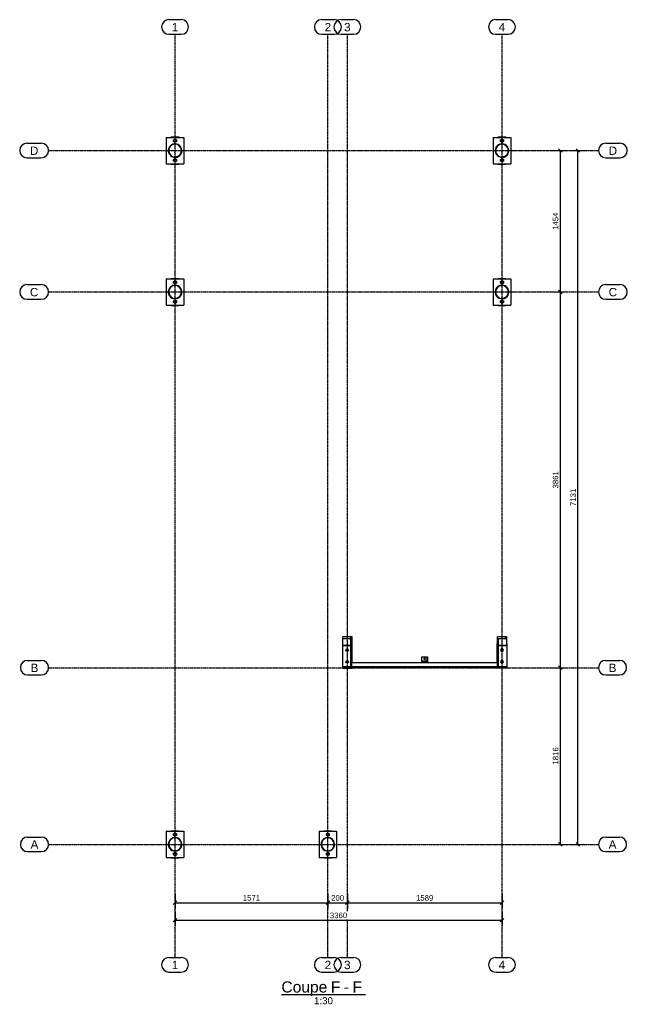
# Model space of a CAD drawing. Header units: millimetres. Extents: x 25 to 224619, y 20 to 11454.
# Tile 42 of 105: x 86158 to 92403, y 119 to 10240. Entities that reach past the tile are written whole.
import ezdxf

# ---------------------------------------------------------------- set-up
doc = ezdxf.new("R2010")
doc.units = ezdxf.units.MM
doc.linetypes.add('DXK_LINE_DOT3', pattern=[5.9187, 2.979, -0.9799, 0.9799, -0.9799])
for name, color, linetype in [('ACIER_COUPE', 7, 'Continuous'), ('ACIER_HACHURES', 7, 'Continuous'), ('ACIER_VISIBLE', 7, 'Continuous'), ('BOULONS', 7, 'Continuous'), ('COTATIONS', 7, 'Continuous'), ('MAILLAGE', 7, 'Continuous')]:
    doc.layers.add(name, color=color, linetype=linetype)
doc.styles.add('Arial', font='arial.ttf', dxfattribs={"height": 0.2})

# ---------------------------------------------------------------- blocks, each defined once
blk = doc.blocks.new('Unknown-1649644-18 - 26851')
at = {"color": 6, "linetype": 'Continuous'}
blk.add_line((88848, 218), (89713, 218), dxfattribs=at)
at = {"color": 0, "linetype": 'Continuous'}
blk.add_wipeout([(89320, 240), (89320, 360), (88848, 360), (88848, 240)], dxfattribs=at)
blk.add_wipeout([(89453, 240), (89453, 360), (89356, 360), (89356, 240)], dxfattribs=at)
for points in [[(89543, 240), (89543, 360), (89489, 360), (89489, 240)], [(89378, 120), (89378, 195), (89183, 195), (89183, 120)]]:
    blk.add_wipeout(points, dxfattribs=at)
at = {"color": 6, "linetype": 'Continuous', "style": 'Arial'}
for s, height, p in [('Coupe', 114.6, (88848, 240)), ('F', 115, (89356, 240)), ('1:30', 71.6, (89183, 120))]:
    blk.add_text(s, height=height, dxfattribs=at).set_placement(p)
at = {"color": 0, "linetype": 'Continuous'}
blk.add_wipeout([(89677, 240), (89677, 360), (89579, 360), (89579, 240)], dxfattribs=at)
at = {"color": 6, "linetype": 'Continuous', "style": 'Arial'}
for s, p in [('F', (89579, 240)), ('-', (89489, 240))]:
    blk.add_text(s, height=115, dxfattribs=at).set_placement(p)
blk = doc.blocks.new('GridLine-1649644-26956 - 26851')
at = {"layer": 'MAILLAGE', "color": 7, "linetype": 'Continuous'}
for p, q in [((87691, 10240), (87818, 10240)), ((87691, 10090), (87818, 10090)), ((87691, 600), (87818, 600)), ((87691, 450), (87818, 450))]:
    blk.add_line(p, q, dxfattribs=at)
at = {"layer": 'MAILLAGE', "color": 7, "linetype": 'DXK_LINE_DOT3'}
blk.add_line((87755, 600), (87755, 10090), dxfattribs=at)
at = {"layer": 'MAILLAGE', "color": 7, "linetype": 'Continuous'}
for centre, start, end in [((87691, 10165), 90, 270), ((87818, 10165), 270, 90), ((87691, 525), 90, 270), ((87818, 525), 270, 90)]:
    blk.add_arc(centre, 75, start, end, dxfattribs=at)
at = {"layer": 'MAILLAGE', "color": 7, "linetype": 'Continuous', "style": 'Arial'}
for p in [(87721, 10120), (87721, 480)]:
    blk.add_text('1', height=86, dxfattribs=at).set_placement(p)
blk = doc.blocks.new('GridLine-1649644-26957 - 26851')
at = {"layer": 'MAILLAGE', "color": 7, "linetype": 'Continuous'}
for p, q in [((89262, 10240), (89389, 10240)), ((89262, 10090), (89389, 10090)), ((89262, 600), (89389, 600)), ((89262, 450), (89389, 450))]:
    blk.add_line(p, q, dxfattribs=at)
at = {"layer": 'MAILLAGE', "color": 7, "linetype": 'DXK_LINE_DOT3'}
blk.add_line((89326, 600), (89326, 10090), dxfattribs=at)
at = {"layer": 'MAILLAGE', "color": 7, "linetype": 'Continuous'}
for centre, start, end in [((89262, 10165), 90, 270), ((89389, 10165), 270, 90), ((89262, 525), 90, 270), ((89389, 525), 270, 90)]:
    blk.add_arc(centre, 75, start, end, dxfattribs=at)
at = {"layer": 'MAILLAGE', "color": 7, "linetype": 'Continuous', "style": 'Arial'}
for p in [(89292, 10120), (89292, 480)]:
    blk.add_text('2', height=86, dxfattribs=at).set_placement(p)
blk = doc.blocks.new('GridLine-1649644-26958 - 26851')
at = {"layer": 'MAILLAGE', "color": 7, "linetype": 'Continuous'}
for p, q in [((89462, 10240), (89589, 10240)), ((89462, 10090), (89589, 10090)), ((89462, 600), (89589, 600)), ((89462, 450), (89589, 450))]:
    blk.add_line(p, q, dxfattribs=at)
at = {"layer": 'MAILLAGE', "color": 7, "linetype": 'DXK_LINE_DOT3'}
blk.add_line((89526, 600), (89526, 10090), dxfattribs=at)
at = {"layer": 'MAILLAGE', "color": 7, "linetype": 'Continuous'}
for centre, start, end in [((89462, 10165), 90, 270), ((89589, 10165), 270, 90), ((89462, 525), 90, 270), ((89589, 525), 270, 90)]:
    blk.add_arc(centre, 75, start, end, dxfattribs=at)
at = {"layer": 'MAILLAGE', "color": 7, "linetype": 'Continuous', "style": 'Arial'}
for p in [(89492, 10120), (89492, 480)]:
    blk.add_text('3', height=86, dxfattribs=at).set_placement(p)
blk = doc.blocks.new('GridLine-1649644-26959 - 26851')
at = {"layer": 'MAILLAGE', "color": 7, "linetype": 'Continuous'}
for p, q in [((86240, 1838), (86380, 1838)), ((92181, 1838), (92321, 1838)), ((86240, 1688), (86380, 1688)), ((92181, 1688), (92321, 1688))]:
    blk.add_line(p, q, dxfattribs=at)
at = {"layer": 'MAILLAGE', "color": 7, "linetype": 'DXK_LINE_DOT3'}
blk.add_line((86455, 1763), (92106, 1763), dxfattribs=at)
at = {"layer": 'MAILLAGE', "color": 7, "linetype": 'Continuous'}
for centre, start, end in [((86240, 1763), 90, 270), ((86380, 1763), 270, 90), ((92181, 1763), 90, 270), ((92321, 1763), 270, 90)]:
    blk.add_arc(centre, 75, start, end, dxfattribs=at)
at = {"layer": 'MAILLAGE', "color": 7, "linetype": 'Continuous', "style": 'Arial'}
for p in [(86270, 1718), (92211, 1718)]:
    blk.add_text('A', height=86, dxfattribs=at).set_placement(p)
blk = doc.blocks.new('GridLine-1649644-26960 - 26851')
at = {"layer": 'MAILLAGE', "color": 7, "linetype": 'Continuous'}
for p, q in [((86240, 3654), (86380, 3654)), ((92181, 3654), (92321, 3654)), ((86240, 3504), (86380, 3504)), ((92181, 3504), (92321, 3504))]:
    blk.add_line(p, q, dxfattribs=at)
at = {"layer": 'MAILLAGE', "color": 7, "linetype": 'DXK_LINE_DOT3'}
blk.add_line((86455, 3579), (92106, 3579), dxfattribs=at)
at = {"layer": 'MAILLAGE', "color": 7, "linetype": 'Continuous'}
for centre, start, end in [((86240, 3579), 90, 270), ((86380, 3579), 270, 90), ((92181, 3579), 90, 270), ((92321, 3579), 270, 90)]:
    blk.add_arc(centre, 75, start, end, dxfattribs=at)
at = {"layer": 'MAILLAGE', "color": 7, "linetype": 'Continuous', "style": 'Arial'}
for p in [(86270, 3534), (92211, 3534)]:
    blk.add_text('B', height=86, dxfattribs=at).set_placement(p)
blk = doc.blocks.new('GridLine-1649644-27032 - 26851')
at = {"layer": 'MAILLAGE', "color": 7, "linetype": 'Continuous'}
for p, q in [((91051, 10240), (91178, 10240)), ((91051, 10090), (91178, 10090)), ((91051, 600), (91178, 600)), ((91051, 450), (91178, 450))]:
    blk.add_line(p, q, dxfattribs=at)
at = {"layer": 'MAILLAGE', "color": 7, "linetype": 'DXK_LINE_DOT3'}
blk.add_line((91115, 600), (91115, 10090), dxfattribs=at)
at = {"layer": 'MAILLAGE', "color": 7, "linetype": 'Continuous'}
for centre, start, end in [((91051, 10165), 90, 270), ((91178, 10165), 270, 90), ((91051, 525), 90, 270), ((91178, 525), 270, 90)]:
    blk.add_arc(centre, 75, start, end, dxfattribs=at)
at = {"layer": 'MAILLAGE', "color": 7, "linetype": 'Continuous', "style": 'Arial'}
for p in [(91081, 10120), (91081, 480)]:
    blk.add_text('4', height=86, dxfattribs=at).set_placement(p)
blk = doc.blocks.new('GridLine-1649644-35268 - 26851')
at = {"layer": 'MAILLAGE', "color": 7, "linetype": 'Continuous'}
for p, q in [((86233, 7516), (86380, 7516)), ((92181, 7516), (92328, 7516)), ((86233, 7366), (86380, 7366)), ((92181, 7366), (92328, 7366))]:
    blk.add_line(p, q, dxfattribs=at)
at = {"layer": 'MAILLAGE', "color": 7, "linetype": 'DXK_LINE_DOT3'}
blk.add_line((86455, 7441), (92106, 7441), dxfattribs=at)
at = {"layer": 'MAILLAGE', "color": 7, "linetype": 'Continuous'}
for centre, start, end in [((86233, 7441), 90, 270), ((86380, 7441), 270, 90), ((92181, 7441), 90, 270), ((92328, 7441), 270, 90)]:
    blk.add_arc(centre, 75, start, end, dxfattribs=at)
at = {"layer": 'MAILLAGE', "color": 7, "linetype": 'Continuous', "style": 'Arial'}
for p in [(86263, 7396), (92211, 7396)]:
    blk.add_text('C', height=86, dxfattribs=at).set_placement(p)
blk = doc.blocks.new('GridLine-1649644-35269 - 26851')
at = {"layer": 'MAILLAGE', "color": 7, "linetype": 'Continuous'}
for p, q in [((86233, 8970), (86380, 8970)), ((92181, 8970), (92328, 8970)), ((86233, 8820), (86380, 8820)), ((92181, 8820), (92328, 8820))]:
    blk.add_line(p, q, dxfattribs=at)
at = {"layer": 'MAILLAGE', "color": 7, "linetype": 'DXK_LINE_DOT3'}
blk.add_line((86455, 8895), (92106, 8895), dxfattribs=at)
at = {"layer": 'MAILLAGE', "color": 7, "linetype": 'Continuous'}
for centre, start, end in [((86233, 8895), 90, 270), ((86380, 8895), 270, 90), ((92181, 8895), 90, 270), ((92328, 8895), 270, 90)]:
    blk.add_arc(centre, 75, start, end, dxfattribs=at)
at = {"layer": 'MAILLAGE', "color": 7, "linetype": 'Continuous', "style": 'Arial'}
for p in [(86263, 8850), (92211, 8850)]:
    blk.add_text('D', height=86, dxfattribs=at).set_placement(p)
blk = doc.blocks.new('Part-1649644-26866 - 26851')
at = {"layer": 'ACIER_HACHURES', "linetype": 'Continuous'}
h = blk.add_hatch(dxfattribs=at)
h.set_pattern_fill('', scale=21, style=0, pattern_type=0)
h.set_pattern_definition([(45, (90294.83, 3648.2), (-47.146, 47.146), [])])
h.paths.add_polyline_path([(90345, 3648), (90295, 3648), (90295, 3643), (90345, 3643)])
at = {"layer": 'ACIER_COUPE', "color": 136, "linetype": 'Continuous'}
for p, q in [((90295, 3643), (90295, 3648)), ((90295, 3648), (90345, 3648)), ((90345, 3643), (90345, 3648)), ((90295, 3643), (90345, 3643))]:
    blk.add_line(p, q, dxfattribs=at)
blk = doc.blocks.new('Part-1649644-26931 - 26851')
at = {"color": 136, "linetype": 'Continuous'}
for start, end in [(90, 270), (270, 90)]:
    blk.add_arc((87755, 7341), 10, start, end, dxfattribs=at)
blk = doc.blocks.new('Part-1649644-26868 - 26851')
at = {"layer": 'ACIER_HACHURES', "linetype": 'Continuous'}
h = blk.add_hatch(dxfattribs=at)
h.set_pattern_fill('', scale=21, style=0, pattern_type=0)
h.set_pattern_definition([(45, (90340.83, 3655.54), (-47.146, 47.146), [])])
h.paths.add_polyline_path([(90345, 3656), (90341, 3656), (90341, 3648), (90345, 3648)])
at = {"layer": 'ACIER_COUPE', "color": 136, "linetype": 'Continuous'}
for p, q in [((90341, 3648), (90341, 3656)), ((90341, 3656), (90345, 3656)), ((90341, 3648), (90345, 3648)), ((90345, 3648), (90345, 3656))]:
    blk.add_line(p, q, dxfattribs=at)
at = {"layer": 'ACIER_VISIBLE', "color": 136, "linetype": 'Continuous'}
for p, q in [((90345, 3686), (90341, 3686)), ((90341, 3686), (90341, 3656)), ((90345, 3656), (90345, 3686))]:
    blk.add_line(p, q, dxfattribs=at)
blk = doc.blocks.new('Part-1649644-26915 - 26851')
at = {"color": 136, "linetype": 'Continuous'}
for start, end in [(90, 270), (270, 90)]:
    blk.add_arc((89325, 1663), 10, start, end, dxfattribs=at)
blk = doc.blocks.new('Part-1649644-26865 - 26851')
at = {"layer": 'ACIER_HACHURES', "linetype": 'Continuous'}
h = blk.add_hatch(dxfattribs=at)
h.set_pattern_fill('', scale=21, style=0, pattern_type=0)
h.set_pattern_definition([(45, (89569.83, 3591.4), (-47.1463, 47.1463), [])])
h.paths.add_polyline_path([(91070, 3591), (89570, 3591), (89570, 3587), (91070, 3587)])
at = {"layer": 'ACIER_COUPE', "color": 136, "linetype": 'Continuous'}
for p, q in [((89570, 3587), (89570, 3591)), ((89570, 3591), (91070, 3591)), ((89570, 3587), (91070, 3587)), ((91070, 3587), (91070, 3591))]:
    blk.add_line(p, q, dxfattribs=at)
at = {"layer": 'ACIER_VISIBLE', "color": 136, "linetype": 'Continuous'}
blk.add_line((89570, 3633), (91070, 3633), dxfattribs=at)
blk = doc.blocks.new('Part-1649644-26932 - 26851')
at = {"layer": 'ACIER_VISIBLE', "color": 136, "linetype": 'Continuous'}
for p, q in [((87715, 7306), (87715, 7301)), ((87715, 7301), (87795, 7301)), ((87795, 7301), (87795, 7306))]:
    blk.add_line(p, q, dxfattribs=at)
blk = doc.blocks.new('Part-1649644-26867 - 26851')
at = {"layer": 'ACIER_VISIBLE', "color": 136, "linetype": 'Continuous'}
for p, q in [((90290, 3636), (90290, 3691)), ((90290, 3691), (90350, 3691)), ((90350, 3691), (90350, 3636)), ((90350, 3636), (90290, 3636))]:
    blk.add_line(p, q, dxfattribs=at)
blk = doc.blocks.new('Part-1649644-26926 - 26851')
at = {"layer": 'ACIER_VISIBLE', "color": 136, "linetype": 'Continuous'}
for p, q in [((87715, 7576), (87715, 7581)), ((87715, 7581), (87795, 7581)), ((87795, 7581), (87795, 7576))]:
    blk.add_line(p, q, dxfattribs=at)
blk = doc.blocks.new('Bolt-1649644-26869 - 26851')
at = {"layer": 'BOULONS', "color": 7, "linetype": 'Continuous'}
for p, q in [((90311, 3670), (90315, 3678)), ((90315, 3662), (90311, 3670)), ((90315, 3678), (90324, 3678)), ((90324, 3662), (90315, 3662)), ((90324, 3678), (90329, 3670)), ((90329, 3670), (90324, 3662))]:
    blk.add_line(p, q, dxfattribs=at)
blk = doc.blocks.new('Part-1649644-26920 - 26851')
at = {"layer": 'ACIER_VISIBLE', "color": 136, "linetype": 'Continuous'}
for p, q in [((89310, 1672), (89325, 1681)), ((89310, 1655), (89310, 1672)), ((89325, 1646), (89310, 1655)), ((89325, 1681), (89340, 1672)), ((89340, 1655), (89325, 1646)), ((89340, 1672), (89340, 1655))]:
    blk.add_line(p, q, dxfattribs=at)
blk = doc.blocks.new('Part-1649644-26871 - 26851')
at = {"layer": 'ACIER_HACHURES', "linetype": 'Continuous'}
h = blk.add_hatch(dxfattribs=at)
h.set_pattern_fill('', scale=21, style=0, pattern_type=0)
h.set_pattern_definition([(45, (89479.83, 3900.48), (-47.146, 47.146), [])])
h.paths.add_polyline_path([(89570, 3900), (89480, 3900), (89480, 3874), (89563, 3874), (89563, 3746), (89570, 3746)])
at = {"layer": 'ACIER_COUPE', "color": 136, "linetype": 'Continuous'}
for p, q in [((89480, 3874), (89480, 3900)), ((89480, 3900), (89570, 3900)), ((89563, 3874), (89480, 3874)), ((89563, 3746), (89563, 3874)), ((89570, 3900), (89570, 3746)), ((89570, 3746), (89563, 3746))]:
    blk.add_line(p, q, dxfattribs=at)
at = {"layer": 'ACIER_VISIBLE', "color": 136, "linetype": 'Continuous'}
for p, q in [((89480, 3807), (89480, 3874)), ((89563, 3807), (89480, 3807))]:
    blk.add_line(p, q, dxfattribs=at)
blk = doc.blocks.new('Part-1649644-26872 - 26851')
at = {"layer": 'ACIER_HACHURES', "linetype": 'Continuous'}
h = blk.add_hatch(dxfattribs=at)
h.set_pattern_fill('', scale=21, style=0, pattern_type=0)
h.set_pattern_definition([(45, (87821.24, 7462.205), (-47.146, 47.146), [])])
h.paths.add_polyline_path([(87825, 7441), (87821, 7462), (87811, 7482), (87796, 7497), (87776, 7507), (87755, 7510), (87733, 7507), (87714, 7497), (87698, 7482), (87688, 7462), (87685, 7441), (87688, 7419), (87698, 7400), (87714, 7384), (87733, 7374), (87755, 7371), (87776, 7374), (87796, 7384), (87811, 7400), (87821, 7419)])
h.paths.add_polyline_path([(87808, 7402), (87794, 7387), (87775, 7378), (87755, 7375), (87734, 7378), (87716, 7387), (87702, 7402), (87692, 7420), (87689, 7441), (87692, 7461), (87702, 7479), (87716, 7494), (87734, 7503), (87755, 7506), (87775, 7503), (87794, 7494), (87808, 7479), (87817, 7461), (87821, 7441), (87817, 7420)])
at = {"layer": 'ACIER_COUPE', "color": 136, "linetype": 'Continuous'}
for radius, start, end in [(69.8, 18, 198), (65.8, 342, 162), (69.8, 198, 18), (65.8, 162, 342)]:
    blk.add_arc((87755, 7441), radius, start, end, dxfattribs=at)
blk = doc.blocks.new('Part-1649644-26930 - 26851')
at = {"layer": 'ACIER_VISIBLE', "color": 136, "linetype": 'Continuous'}
for p, q in [((87740, 7549), (87755, 7558)), ((87740, 7532), (87740, 7549)), ((87755, 7523), (87740, 7532)), ((87755, 7558), (87770, 7549)), ((87770, 7532), (87755, 7523)), ((87770, 7549), (87770, 7532))]:
    blk.add_line(p, q, dxfattribs=at)
blk = doc.blocks.new('Part-1649644-26873 - 26851')
at = {"layer": 'ACIER_HACHURES', "linetype": 'Continuous'}
h = blk.add_hatch(dxfattribs=at)
h.set_pattern_fill('', scale=21, style=0, pattern_type=0)
h.set_pattern_definition([(45, (87821.24, 8915.974), (-47.146, 47.146), [])])
h.paths.add_polyline_path([(87825, 8894), (87821, 8916), (87811, 8935), (87796, 8951), (87776, 8961), (87755, 8964), (87733, 8961), (87714, 8951), (87698, 8935), (87688, 8916), (87685, 8894), (87688, 8873), (87698, 8853), (87714, 8838), (87733, 8828), (87755, 8825), (87776, 8828), (87796, 8838), (87811, 8853), (87821, 8873)])
h.paths.add_polyline_path([(87808, 8856), (87794, 8841), (87775, 8832), (87755, 8829), (87734, 8832), (87716, 8841), (87702, 8856), (87692, 8874), (87689, 8894), (87692, 8915), (87702, 8933), (87716, 8948), (87734, 8957), (87755, 8960), (87775, 8957), (87794, 8948), (87808, 8933), (87817, 8915), (87821, 8894), (87817, 8874)])
at = {"layer": 'ACIER_COUPE', "color": 136, "linetype": 'Continuous'}
for radius, start, end in [(69.8, 18, 198), (69.8, 198, 18), (65.8, 162, 342), (65.8, 342, 162)]:
    blk.add_arc((87755, 8894), radius, start, end, dxfattribs=at)
blk = doc.blocks.new('Part-1649644-26877 - 26851')
at = {"layer": 'ACIER_HACHURES', "linetype": 'Continuous'}
h = blk.add_hatch(dxfattribs=at)
h.set_pattern_fill('', scale=21, style=0, pattern_type=0)
h.set_pattern_definition([(45, (89391.26, 1785.065), (-47.146, 47.146), [])])
h.paths.add_polyline_path([(89395, 1763), (89391, 1785), (89381, 1805), (89366, 1820), (89346, 1830), (89325, 1833), (89303, 1830), (89284, 1820), (89268, 1805), (89258, 1785), (89255, 1763), (89258, 1742), (89268, 1722), (89284, 1707), (89303, 1697), (89325, 1694), (89346, 1697), (89366, 1707), (89381, 1722), (89391, 1742)])
h.paths.add_polyline_path([(89378, 1725), (89364, 1710), (89345, 1701), (89325, 1698), (89304, 1701), (89286, 1710), (89272, 1725), (89262, 1743), (89259, 1763), (89262, 1784), (89272, 1802), (89286, 1817), (89304, 1826), (89325, 1829), (89345, 1826), (89364, 1817), (89378, 1802), (89387, 1784), (89391, 1763), (89387, 1743)])
at = {"layer": 'ACIER_COUPE', "color": 136, "linetype": 'Continuous'}
for radius, start, end in [(69.8, 18, 198), (65.8, 342, 162), (69.8, 198, 18), (65.8, 162, 342)]:
    blk.add_arc((89325, 1763), radius, start, end, dxfattribs=at)
blk = doc.blocks.new('Part-1649644-26878 - 26851')
at = {"layer": 'ACIER_HACHURES', "linetype": 'Continuous'}
h = blk.add_hatch(dxfattribs=at)
h.set_pattern_fill('', scale=21, style=0, pattern_type=0)
h.set_pattern_definition([(45, (87821.24, 1785.065), (-47.146, 47.146), [])])
h.paths.add_polyline_path([(87825, 1763), (87821, 1785), (87811, 1805), (87796, 1820), (87776, 1830), (87755, 1833), (87733, 1830), (87714, 1820), (87698, 1805), (87688, 1785), (87685, 1763), (87688, 1742), (87698, 1722), (87714, 1707), (87733, 1697), (87755, 1694), (87776, 1697), (87796, 1707), (87811, 1722), (87821, 1742)])
h.paths.add_polyline_path([(87808, 1725), (87794, 1710), (87775, 1701), (87755, 1698), (87734, 1701), (87716, 1710), (87702, 1725), (87692, 1743), (87689, 1763), (87692, 1784), (87702, 1802), (87716, 1817), (87734, 1826), (87755, 1829), (87775, 1826), (87794, 1817), (87808, 1802), (87817, 1784), (87821, 1763), (87817, 1743)])
at = {"layer": 'ACIER_COUPE', "color": 136, "linetype": 'Continuous'}
for radius, start, end in [(69.8, 18, 198), (65.8, 342, 162), (69.8, 198, 18), (65.8, 162, 342)]:
    blk.add_arc((87755, 1763), radius, start, end, dxfattribs=at)
blk = doc.blocks.new('Part-1649644-26879 - 26851')
at = {"layer": 'ACIER_HACHURES', "linetype": 'Continuous'}
h = blk.add_hatch(dxfattribs=at)
h.set_pattern_fill('', scale=21, style=0, pattern_type=0)
h.set_pattern_definition([(45, (89562.83, 3746.04), (-47.146, 47.146), [])])
h.paths.add_polyline_path([(89570, 3746), (89563, 3746), (89563, 3592), (89480, 3592), (89480, 3580), (89570, 3580)])
at = {"layer": 'ACIER_COUPE', "color": 136, "linetype": 'Continuous'}
for p, q in [((89563, 3592), (89563, 3746)), ((89563, 3746), (89570, 3746)), ((89570, 3580), (89570, 3746)), ((89480, 3580), (89480, 3592)), ((89480, 3592), (89563, 3592)), ((89480, 3580), (89570, 3580))]:
    blk.add_line(p, q, dxfattribs=at)
at = {"layer": 'ACIER_VISIBLE', "color": 136, "linetype": 'Continuous'}
blk.add_line((89480, 3807), (89563, 3807), dxfattribs=at)
blk = doc.blocks.new('Part-1649644-26880 - 26851')
at = {"layer": 'ACIER_VISIBLE', "color": 136, "linetype": 'Continuous'}
for p, q in [((89475, 3825), (89480, 3825)), ((89475, 3825), (89475, 3575)), ((89570, 3825), (89575, 3825)), ((89575, 3633), (89575, 3825)), ((89475, 3575), (89575, 3575)), ((89575, 3575), (89575, 3587))]:
    blk.add_line(p, q, dxfattribs=at)
blk = doc.blocks.new('Bolt-1649644-26881 - 26851')
at = {"layer": 'BOULONS', "color": 7, "linetype": 'Continuous'}
for p, q in [((89511, 3760), (89518, 3772)), ((89518, 3748), (89511, 3760)), ((89518, 3772), (89532, 3772)), ((89532, 3748), (89518, 3748)), ((89532, 3772), (89539, 3760)), ((89539, 3760), (89532, 3748)), ((89511, 3640), (89518, 3652)), ((89518, 3652), (89532, 3652)), ((89532, 3652), (89539, 3640)), ((89518, 3628), (89511, 3640)), ((89532, 3628), (89518, 3628)), ((89539, 3640), (89532, 3628))]:
    blk.add_line(p, q, dxfattribs=at)
blk = doc.blocks.new('Part-1649644-26891 - 26851')
at = {"layer": 'ACIER_VISIBLE', "color": 136, "linetype": 'Continuous'}
for p, q in [((87665, 1898), (87665, 1628)), ((87665, 1898), (87845, 1898)), ((87845, 1898), (87845, 1628)), ((87665, 1628), (87845, 1628))]:
    blk.add_line(p, q, dxfattribs=at)
blk = doc.blocks.new('Part-1649644-26894 - 26851')
at = {"color": 136, "linetype": 'Continuous'}
for start, end in [(90, 270), (270, 90)]:
    blk.add_arc((87755, 1863), 10, start, end, dxfattribs=at)
blk = doc.blocks.new('Part-1649644-26895 - 26851')
at = {"layer": 'ACIER_VISIBLE', "color": 136, "linetype": 'Continuous'}
for p, q in [((87715, 1898), (87715, 1903)), ((87715, 1903), (87795, 1903)), ((87795, 1903), (87795, 1898))]:
    blk.add_line(p, q, dxfattribs=at)
blk = doc.blocks.new('Part-1649644-26899 - 26851')
at = {"layer": 'ACIER_VISIBLE', "color": 136, "linetype": 'Continuous'}
for p, q in [((87740, 1872), (87755, 1881)), ((87740, 1855), (87740, 1872)), ((87755, 1846), (87740, 1855)), ((87755, 1881), (87770, 1872)), ((87770, 1855), (87755, 1846)), ((87770, 1872), (87770, 1855))]:
    blk.add_line(p, q, dxfattribs=at)
blk = doc.blocks.new('Part-1649644-26900 - 26851')
at = {"color": 136, "linetype": 'Continuous'}
for start, end in [(90, 270), (270, 90)]:
    blk.add_arc((87755, 1663), 10, start, end, dxfattribs=at)
blk = doc.blocks.new('Part-1649644-26901 - 26851')
at = {"layer": 'ACIER_VISIBLE', "color": 136, "linetype": 'Continuous'}
for p, q in [((87715, 1628), (87715, 1623)), ((87715, 1623), (87795, 1623)), ((87795, 1623), (87795, 1628))]:
    blk.add_line(p, q, dxfattribs=at)
blk = doc.blocks.new('Part-1649644-26905 - 26851')
at = {"layer": 'ACIER_VISIBLE', "color": 136, "linetype": 'Continuous'}
for p, q in [((87740, 1672), (87755, 1681)), ((87740, 1655), (87740, 1672)), ((87755, 1646), (87740, 1655)), ((87755, 1681), (87770, 1672)), ((87770, 1655), (87755, 1646)), ((87770, 1672), (87770, 1655))]:
    blk.add_line(p, q, dxfattribs=at)
blk = doc.blocks.new('Part-1649644-26907 - 26851')
at = {"layer": 'ACIER_VISIBLE', "color": 136, "linetype": 'Continuous'}
for p, q in [((89235, 1898), (89235, 1628)), ((89235, 1898), (89415, 1898)), ((89415, 1898), (89415, 1628)), ((89235, 1628), (89415, 1628))]:
    blk.add_line(p, q, dxfattribs=at)
blk = doc.blocks.new('Part-1649644-26909 - 26851')
at = {"color": 136, "linetype": 'Continuous'}
for start, end in [(90, 270), (270, 90)]:
    blk.add_arc((89325, 1863), 10, start, end, dxfattribs=at)
blk = doc.blocks.new('Part-1649644-26910 - 26851')
at = {"layer": 'ACIER_VISIBLE', "color": 136, "linetype": 'Continuous'}
for p, q in [((89285, 1898), (89285, 1903)), ((89285, 1903), (89365, 1903)), ((89365, 1903), (89365, 1898))]:
    blk.add_line(p, q, dxfattribs=at)
blk = doc.blocks.new('Part-1649644-26914 - 26851')
at = {"layer": 'ACIER_VISIBLE', "color": 136, "linetype": 'Continuous'}
for p, q in [((89310, 1872), (89325, 1881)), ((89310, 1855), (89310, 1872)), ((89325, 1846), (89310, 1855)), ((89325, 1881), (89340, 1872)), ((89340, 1855), (89325, 1846)), ((89340, 1872), (89340, 1855))]:
    blk.add_line(p, q, dxfattribs=at)
blk = doc.blocks.new('Part-1649644-26916 - 26851')
at = {"layer": 'ACIER_VISIBLE', "color": 136, "linetype": 'Continuous'}
for p, q in [((89285, 1628), (89285, 1623)), ((89285, 1623), (89365, 1623)), ((89365, 1623), (89365, 1628))]:
    blk.add_line(p, q, dxfattribs=at)
blk = doc.blocks.new('Part-1649644-26923 - 26851')
at = {"layer": 'ACIER_VISIBLE', "color": 136, "linetype": 'Continuous'}
for p, q in [((87665, 7576), (87665, 7306)), ((87665, 7576), (87845, 7576)), ((87845, 7576), (87845, 7306)), ((87665, 7306), (87845, 7306))]:
    blk.add_line(p, q, dxfattribs=at)
blk = doc.blocks.new('Part-1649644-26925 - 26851')
at = {"color": 136, "linetype": 'Continuous'}
for start, end in [(90, 270), (270, 90)]:
    blk.add_arc((87755, 7541), 10, start, end, dxfattribs=at)
blk = doc.blocks.new('Part-1649644-26936 - 26851')
at = {"layer": 'ACIER_VISIBLE', "color": 136, "linetype": 'Continuous'}
for p, q in [((87740, 7349), (87755, 7358)), ((87740, 7332), (87740, 7349)), ((87755, 7323), (87740, 7332)), ((87755, 7358), (87770, 7349)), ((87770, 7332), (87755, 7323)), ((87770, 7349), (87770, 7332))]:
    blk.add_line(p, q, dxfattribs=at)
blk = doc.blocks.new('Part-1649644-26939 - 26851')
at = {"layer": 'ACIER_VISIBLE', "color": 136, "linetype": 'Continuous'}
for p, q in [((87665, 9029), (87665, 8759)), ((87665, 9029), (87845, 9029)), ((87845, 9029), (87845, 8759)), ((87665, 8759), (87845, 8759))]:
    blk.add_line(p, q, dxfattribs=at)
blk = doc.blocks.new('Part-1649644-26941 - 26851')
at = {"color": 136, "linetype": 'Continuous'}
for start, end in [(90, 270), (270, 90)]:
    blk.add_arc((87755, 8994), 10, start, end, dxfattribs=at)
blk = doc.blocks.new('Part-1649644-26942 - 26851')
at = {"layer": 'ACIER_VISIBLE', "color": 136, "linetype": 'Continuous'}
for p, q in [((87715, 9029), (87715, 9034)), ((87715, 9034), (87795, 9034)), ((87795, 9034), (87795, 9029))]:
    blk.add_line(p, q, dxfattribs=at)
blk = doc.blocks.new('Part-1649644-26946 - 26851')
at = {"layer": 'ACIER_VISIBLE', "color": 136, "linetype": 'Continuous'}
for p, q in [((87740, 9003), (87755, 9012)), ((87755, 9012), (87770, 9003)), ((87740, 8986), (87740, 9003)), ((87755, 8977), (87740, 8986)), ((87770, 8986), (87755, 8977)), ((87770, 9003), (87770, 8986))]:
    blk.add_line(p, q, dxfattribs=at)
blk = doc.blocks.new('Part-1649644-26947 - 26851')
at = {"color": 136, "linetype": 'Continuous'}
for start, end in [(90, 270), (270, 90)]:
    blk.add_arc((87755, 8794), 10, start, end, dxfattribs=at)
blk = doc.blocks.new('Part-1649644-26948 - 26851')
at = {"layer": 'ACIER_VISIBLE', "color": 136, "linetype": 'Continuous'}
for p, q in [((87715, 8759), (87715, 8754)), ((87715, 8754), (87795, 8754)), ((87795, 8754), (87795, 8759))]:
    blk.add_line(p, q, dxfattribs=at)
blk = doc.blocks.new('Part-1649644-26952 - 26851')
at = {"layer": 'ACIER_VISIBLE', "color": 136, "linetype": 'Continuous'}
for p, q in [((87740, 8803), (87755, 8812)), ((87755, 8812), (87770, 8803)), ((87740, 8786), (87740, 8803)), ((87755, 8777), (87740, 8786)), ((87770, 8786), (87755, 8777)), ((87770, 8803), (87770, 8786))]:
    blk.add_line(p, q, dxfattribs=at)
blk = doc.blocks.new('Part-1649644-26977 - 26851')
at = {"layer": 'ACIER_HACHURES', "linetype": 'Continuous'}
h = blk.add_hatch(dxfattribs=at)
h.set_pattern_fill('', scale=21, style=0, pattern_type=0)
h.set_pattern_definition([(45, (91069.83, 3900.483), (-47.146, 47.146), [])])
h.paths.add_polyline_path([(91160, 3900), (91070, 3900), (91070, 3746), (91077, 3746), (91077, 3874), (91160, 3874)])
at = {"layer": 'ACIER_COUPE', "color": 136, "linetype": 'Continuous'}
for p, q in [((91070, 3746), (91070, 3900)), ((91070, 3900), (91160, 3900)), ((91160, 3874), (91077, 3874)), ((91077, 3874), (91077, 3746)), ((91160, 3900), (91160, 3874)), ((91077, 3746), (91070, 3746))]:
    blk.add_line(p, q, dxfattribs=at)
at = {"layer": 'ACIER_VISIBLE', "color": 136, "linetype": 'Continuous'}
for p, q in [((91160, 3874), (91160, 3807)), ((91160, 3807), (91077, 3807))]:
    blk.add_line(p, q, dxfattribs=at)
blk = doc.blocks.new('Part-1649644-26978 - 26851')
at = {"layer": 'ACIER_HACHURES', "linetype": 'Continuous'}
h = blk.add_hatch(dxfattribs=at)
h.set_pattern_fill('', scale=21, style=0, pattern_type=0)
h.set_pattern_definition([(45, (91181.27, 7462.205), (-47.146, 47.146), [])])
h.paths.add_polyline_path([(91185, 7441), (91181, 7462), (91171, 7482), (91156, 7497), (91136, 7507), (91115, 7510), (91093, 7507), (91074, 7497), (91058, 7482), (91048, 7462), (91045, 7441), (91048, 7419), (91058, 7400), (91074, 7384), (91093, 7374), (91115, 7371), (91136, 7374), (91156, 7384), (91171, 7400), (91181, 7419)])
h.paths.add_polyline_path([(91168, 7402), (91154, 7387), (91135, 7378), (91115, 7375), (91094, 7378), (91076, 7387), (91062, 7402), (91052, 7420), (91049, 7441), (91052, 7461), (91062, 7479), (91076, 7494), (91094, 7503), (91115, 7506), (91135, 7503), (91154, 7494), (91168, 7479), (91177, 7461), (91181, 7441), (91177, 7420)])
at = {"layer": 'ACIER_COUPE', "color": 136, "linetype": 'Continuous'}
for radius, start, end in [(69.8, 18, 198), (65.8, 342, 162), (69.8, 198, 18), (65.8, 162, 342)]:
    blk.add_arc((91115, 7441), radius, start, end, dxfattribs=at)
blk = doc.blocks.new('Part-1649644-26979 - 26851')
at = {"layer": 'ACIER_HACHURES', "linetype": 'Continuous'}
h = blk.add_hatch(dxfattribs=at)
h.set_pattern_fill('', scale=21, style=0, pattern_type=0)
h.set_pattern_definition([(45, (91181.27, 8915.974), (-47.146, 47.146), [])])
h.paths.add_polyline_path([(91185, 8894), (91181, 8916), (91171, 8935), (91156, 8951), (91136, 8961), (91115, 8964), (91093, 8961), (91074, 8951), (91058, 8935), (91048, 8916), (91045, 8894), (91048, 8873), (91058, 8853), (91074, 8838), (91093, 8828), (91115, 8825), (91136, 8828), (91156, 8838), (91171, 8853), (91181, 8873)])
h.paths.add_polyline_path([(91168, 8856), (91154, 8841), (91135, 8832), (91115, 8829), (91094, 8832), (91076, 8841), (91062, 8856), (91052, 8874), (91049, 8894), (91052, 8915), (91062, 8933), (91076, 8948), (91094, 8957), (91115, 8960), (91135, 8957), (91154, 8948), (91168, 8933), (91177, 8915), (91181, 8894), (91177, 8874)])
at = {"layer": 'ACIER_COUPE', "color": 136, "linetype": 'Continuous'}
for radius, start, end in [(69.8, 18, 198), (69.8, 198, 18), (65.8, 162, 342), (65.8, 342, 162)]:
    blk.add_arc((91115, 8894), radius, start, end, dxfattribs=at)
blk = doc.blocks.new('Part-1649644-26980 - 26851')
at = {"layer": 'ACIER_HACHURES', "linetype": 'Continuous'}
h = blk.add_hatch(dxfattribs=at)
h.set_pattern_fill('', scale=21, style=0, pattern_type=0)
h.set_pattern_definition([(45, (91076.83, 3592.07), (-47.146, 47.146), [])])
h.paths.add_polyline_path([(91160, 3592), (91077, 3592), (91077, 3746), (91070, 3746), (91070, 3580), (91160, 3580)])
at = {"layer": 'ACIER_COUPE', "color": 136, "linetype": 'Continuous'}
for p, q in [((91070, 3580), (91070, 3746)), ((91070, 3746), (91077, 3746)), ((91077, 3746), (91077, 3592)), ((91160, 3580), (91070, 3580)), ((91077, 3592), (91160, 3592)), ((91160, 3592), (91160, 3580))]:
    blk.add_line(p, q, dxfattribs=at)
at = {"layer": 'ACIER_VISIBLE', "color": 136, "linetype": 'Continuous'}
blk.add_line((91077, 3807), (91160, 3807), dxfattribs=at)
blk = doc.blocks.new('Part-1649644-26981 - 26851')
at = {"layer": 'ACIER_VISIBLE', "color": 136, "linetype": 'Continuous'}
for p, q in [((91065, 3825), (91070, 3825)), ((91065, 3633), (91065, 3825)), ((91160, 3825), (91165, 3825)), ((91165, 3825), (91165, 3575)), ((91065, 3575), (91065, 3587)), ((91165, 3575), (91065, 3575))]:
    blk.add_line(p, q, dxfattribs=at)
blk = doc.blocks.new('Bolt-1649644-26983 - 26851')
at = {"layer": 'BOULONS', "color": 7, "linetype": 'Continuous'}
for p, q in [((91108, 3772), (91101, 3760)), ((91101, 3760), (91108, 3748)), ((91122, 3772), (91108, 3772)), ((91108, 3748), (91122, 3748)), ((91129, 3760), (91122, 3772)), ((91122, 3748), (91129, 3760)), ((91108, 3652), (91101, 3640)), ((91122, 3652), (91108, 3652)), ((91129, 3640), (91122, 3652)), ((91101, 3640), (91108, 3628)), ((91108, 3628), (91122, 3628)), ((91122, 3628), (91129, 3640))]:
    blk.add_line(p, q, dxfattribs=at)
blk = doc.blocks.new('Part-1649644-27000 - 26851')
at = {"layer": 'ACIER_VISIBLE', "color": 136, "linetype": 'Continuous'}
for p, q in [((91025, 7576), (91025, 7306)), ((91025, 7576), (91205, 7576)), ((91205, 7576), (91205, 7306)), ((91025, 7306), (91205, 7306))]:
    blk.add_line(p, q, dxfattribs=at)
blk = doc.blocks.new('Part-1649644-27002 - 26851')
at = {"color": 136, "linetype": 'Continuous'}
for start, end in [(90, 270), (270, 90)]:
    blk.add_arc((91115, 7541), 10, start, end, dxfattribs=at)
blk = doc.blocks.new('Part-1649644-27003 - 26851')
at = {"layer": 'ACIER_VISIBLE', "color": 136, "linetype": 'Continuous'}
for p, q in [((91075, 7576), (91075, 7581)), ((91075, 7581), (91155, 7581)), ((91155, 7581), (91155, 7576))]:
    blk.add_line(p, q, dxfattribs=at)
blk = doc.blocks.new('Part-1649644-27007 - 26851')
at = {"layer": 'ACIER_VISIBLE', "color": 136, "linetype": 'Continuous'}
for p, q in [((91100, 7549), (91115, 7558)), ((91100, 7532), (91100, 7549)), ((91115, 7523), (91100, 7532)), ((91115, 7558), (91130, 7549)), ((91130, 7532), (91115, 7523)), ((91130, 7549), (91130, 7532))]:
    blk.add_line(p, q, dxfattribs=at)
blk = doc.blocks.new('Part-1649644-27008 - 26851')
at = {"color": 136, "linetype": 'Continuous'}
for start, end in [(90, 270), (270, 90)]:
    blk.add_arc((91115, 7341), 10, start, end, dxfattribs=at)
blk = doc.blocks.new('Part-1649644-27009 - 26851')
at = {"layer": 'ACIER_VISIBLE', "color": 136, "linetype": 'Continuous'}
for p, q in [((91075, 7306), (91075, 7301)), ((91075, 7301), (91155, 7301)), ((91155, 7301), (91155, 7306))]:
    blk.add_line(p, q, dxfattribs=at)
blk = doc.blocks.new('Part-1649644-27013 - 26851')
at = {"layer": 'ACIER_VISIBLE', "color": 136, "linetype": 'Continuous'}
for p, q in [((91100, 7349), (91115, 7358)), ((91100, 7332), (91100, 7349)), ((91115, 7323), (91100, 7332)), ((91115, 7358), (91130, 7349)), ((91130, 7332), (91115, 7323)), ((91130, 7349), (91130, 7332))]:
    blk.add_line(p, q, dxfattribs=at)
blk = doc.blocks.new('Part-1649644-27016 - 26851')
at = {"layer": 'ACIER_VISIBLE', "color": 136, "linetype": 'Continuous'}
for p, q in [((91025, 9029), (91025, 8759)), ((91025, 9029), (91205, 9029)), ((91205, 9029), (91205, 8759)), ((91025, 8759), (91205, 8759))]:
    blk.add_line(p, q, dxfattribs=at)
blk = doc.blocks.new('Part-1649644-27018 - 26851')
at = {"color": 136, "linetype": 'Continuous'}
for start, end in [(90, 270), (270, 90)]:
    blk.add_arc((91115, 8994), 10, start, end, dxfattribs=at)
blk = doc.blocks.new('Part-1649644-27019 - 26851')
at = {"layer": 'ACIER_VISIBLE', "color": 136, "linetype": 'Continuous'}
for p, q in [((91075, 9029), (91075, 9034)), ((91075, 9034), (91155, 9034)), ((91155, 9034), (91155, 9029))]:
    blk.add_line(p, q, dxfattribs=at)
blk = doc.blocks.new('Part-1649644-27023 - 26851')
at = {"layer": 'ACIER_VISIBLE', "color": 136, "linetype": 'Continuous'}
for p, q in [((91100, 9003), (91115, 9012)), ((91115, 9012), (91130, 9003)), ((91100, 8986), (91100, 9003)), ((91115, 8977), (91100, 8986)), ((91130, 8986), (91115, 8977)), ((91130, 9003), (91130, 8986))]:
    blk.add_line(p, q, dxfattribs=at)
blk = doc.blocks.new('Part-1649644-27024 - 26851')
at = {"color": 136, "linetype": 'Continuous'}
for start, end in [(90, 270), (270, 90)]:
    blk.add_arc((91115, 8794), 10, start, end, dxfattribs=at)
blk = doc.blocks.new('Part-1649644-27025 - 26851')
at = {"layer": 'ACIER_VISIBLE', "color": 136, "linetype": 'Continuous'}
for p, q in [((91075, 8759), (91075, 8754)), ((91075, 8754), (91155, 8754)), ((91155, 8754), (91155, 8759))]:
    blk.add_line(p, q, dxfattribs=at)
blk = doc.blocks.new('Part-1649644-27029 - 26851')
at = {"layer": 'ACIER_VISIBLE', "color": 136, "linetype": 'Continuous'}
for p, q in [((91100, 8803), (91115, 8812)), ((91115, 8812), (91130, 8803)), ((91100, 8786), (91100, 8803)), ((91115, 8777), (91100, 8786)), ((91130, 8786), (91115, 8777)), ((91130, 8803), (91130, 8786))]:
    blk.add_line(p, q, dxfattribs=at)
blk = doc.blocks.new('StraightDimension-1649644-36937 - 26851')
at = {"layer": 'COTATIONS', "color": 7, "linetype": 'Continuous'}
for p, q in [((87755, 1073), (87755, 923)), ((91115, 1073), (91115, 923)), ((87773, 1001), (87737, 965)), ((87755, 983), (91115, 983)), ((91097, 965), (91133, 1001))]:
    blk.add_line(p, q, dxfattribs=at)
at = {"color": 0}
blk.add_wipeout([(89536, 992), (89536, 1076), (89334, 1076), (89334, 992)], dxfattribs=at).dxf.layer = 'COTATIONS'
at = {"layer": 'COTATIONS', "color": 7, "style": 'Arial'}
blk.add_text('3360', height=57.3, dxfattribs=at).set_placement((89346, 1004))
blk = doc.blocks.new('StraightDimension-1649644-36929 - 26851')
at = {"layer": 'COTATIONS', "color": 7, "linetype": 'Continuous'}
for p, q in [((89526, 1253), (89526, 1103)), ((91115, 1253), (91115, 1103)), ((89544, 1181), (89508, 1145)), ((89526, 1163), (91115, 1163)), ((91097, 1145), (91133, 1181))]:
    blk.add_line(p, q, dxfattribs=at)
at = {"color": 0}
blk.add_wipeout([(90421, 1172), (90421, 1256), (90219, 1256), (90219, 1172)], dxfattribs=at).dxf.layer = 'COTATIONS'
at = {"layer": 'COTATIONS', "color": 7, "style": 'Arial'}
blk.add_text('1589', height=57.3, dxfattribs=at).set_placement((90231, 1184))
blk = doc.blocks.new('StraightDimension-1649644-36931 - 26851')
at = {"layer": 'COTATIONS', "color": 7, "linetype": 'Continuous'}
for p, q in [((87755, 1253), (87755, 1103)), ((89326, 1253), (89326, 1103)), ((87773, 1181), (87737, 1145)), ((87755, 1163), (89326, 1163)), ((89308, 1145), (89344, 1181))]:
    blk.add_line(p, q, dxfattribs=at)
at = {"color": 0}
blk.add_wipeout([(88641, 1172), (88641, 1256), (88439, 1256), (88439, 1172)], dxfattribs=at).dxf.layer = 'COTATIONS'
at = {"layer": 'COTATIONS', "color": 7, "style": 'Arial'}
blk.add_text('1571', height=57.3, dxfattribs=at).set_placement((88451, 1184))
blk = doc.blocks.new('StraightDimension-1649644-36935 - 26851')
at = {"layer": 'COTATIONS', "color": 7, "linetype": 'Continuous'}
for p, q in [((91625, 3579), (91775, 3579)), ((91733, 3561), (91697, 3597)), ((91715, 1763), (91715, 3579)), ((91625, 1763), (91775, 1763)), ((91697, 1781), (91733, 1745))]:
    blk.add_line(p, q, dxfattribs=at)
at = {"color": 0}
blk.add_wipeout([(91706, 2772), (91622, 2772), (91622, 2571), (91706, 2571)], dxfattribs=at).dxf.layer = 'COTATIONS'
at = {"layer": 'COTATIONS', "color": 7, "style": 'Arial'}
blk.add_text('1816', height=57.3, rotation=90.0002, dxfattribs=at).set_placement((91694, 2583))
blk = doc.blocks.new('StraightDimension-1649644-36930 - 26851')
at = {"layer": 'COTATIONS', "color": 7, "linetype": 'Continuous'}
for p, q in [((89326, 1253), (89326, 1103)), ((89526, 1253), (89526, 1103)), ((89344, 1181), (89308, 1145)), ((89326, 1163), (89526, 1163)), ((89508, 1145), (89544, 1181))]:
    blk.add_line(p, q, dxfattribs=at)
at = {"color": 0}
blk.add_wipeout([(89505, 1172), (89505, 1256), (89347, 1256), (89347, 1172)], dxfattribs=at).dxf.layer = 'COTATIONS'
at = {"layer": 'COTATIONS', "color": 7, "style": 'Arial'}
blk.add_text('200', height=57.3, dxfattribs=at).set_placement((89359, 1184))
blk = doc.blocks.new('StraightDimension-1649644-36934 - 26851')
at = {"layer": 'COTATIONS', "color": 7, "linetype": 'Continuous'}
for p, q in [((91625, 7441), (91775, 7441)), ((91733, 7423), (91697, 7459)), ((91715, 3579), (91715, 7441)), ((91625, 3579), (91775, 3579)), ((91697, 3597), (91733, 3561))]:
    blk.add_line(p, q, dxfattribs=at)
at = {"color": 0}
blk.add_wipeout([(91706, 5611), (91622, 5611), (91622, 5409), (91706, 5409)], dxfattribs=at).dxf.layer = 'COTATIONS'
at = {"layer": 'COTATIONS', "color": 7, "style": 'Arial'}
blk.add_text('3861', height=57.3, rotation=90.0002, dxfattribs=at).set_placement((91694, 5421))
blk = doc.blocks.new('StraightDimension-1649644-36933 - 26851')
at = {"layer": 'COTATIONS', "color": 7, "linetype": 'Continuous'}
for p, q in [((91733, 8877), (91697, 8913)), ((91625, 8895), (91775, 8895)), ((91715, 7441), (91715, 8895)), ((91625, 7441), (91775, 7441)), ((91697, 7459), (91733, 7423))]:
    blk.add_line(p, q, dxfattribs=at)
at = {"color": 0}
blk.add_wipeout([(91706, 8269), (91622, 8269), (91622, 8067), (91706, 8067)], dxfattribs=at).dxf.layer = 'COTATIONS'
at = {"layer": 'COTATIONS', "color": 7, "style": 'Arial'}
blk.add_text('1454', height=57.3, rotation=90.0002, dxfattribs=at).set_placement((91694, 8079))
blk = doc.blocks.new('StraightDimension-1649644-36939 - 26851')
at = {"layer": 'COTATIONS', "color": 7, "linetype": 'Continuous'}
for p, q in [((91913, 8877), (91877, 8913)), ((91805, 8895), (91955, 8895)), ((91895, 1763), (91895, 8895)), ((91805, 1763), (91955, 1763)), ((91877, 1781), (91913, 1745))]:
    blk.add_line(p, q, dxfattribs=at)
at = {"color": 0}
blk.add_wipeout([(91886, 5430), (91802, 5430), (91802, 5228), (91886, 5228)], dxfattribs=at).dxf.layer = 'COTATIONS'
at = {"layer": 'COTATIONS', "color": 7, "style": 'Arial'}
blk.add_text('7131', height=57.3, rotation=90.0002, dxfattribs=at).set_placement((91874, 5240))

msp = doc.modelspace()

# ---------------------------------------------------------------- block references
for name in ['GridLine-1649644-26956 - 26851', 'GridLine-1649644-26957 - 26851', 'GridLine-1649644-26958 - 26851', 'GridLine-1649644-27032 - 26851', 'Part-1649644-26939 - 26851', 'Part-1649644-26942 - 26851', 'Part-1649644-26946 - 26851', 'Part-1649644-27016 - 26851', 'Part-1649644-27019 - 26851', 'Part-1649644-27023 - 26851', 'GridLine-1649644-35269 - 26851', 'Part-1649644-26873 - 26851', 'Part-1649644-26941 - 26851', 'Part-1649644-26979 - 26851', 'Part-1649644-27018 - 26851', 'Part-1649644-26952 - 26851', 'Part-1649644-27029 - 26851', 'Part-1649644-26948 - 26851', 'Part-1649644-26947 - 26851', 'Part-1649644-27025 - 26851', 'Part-1649644-27024 - 26851', 'GridLine-1649644-35268 - 26851', 'Part-1649644-26923 - 26851', 'Part-1649644-26872 - 26851', 'Part-1649644-26926 - 26851', 'Part-1649644-26930 - 26851', 'Part-1649644-26925 - 26851', 'Part-1649644-27000 - 26851', 'Part-1649644-26978 - 26851', 'Part-1649644-27003 - 26851', 'Part-1649644-27007 - 26851', 'Part-1649644-27002 - 26851', 'Part-1649644-26932 - 26851', 'Part-1649644-26936 - 26851', 'Part-1649644-26931 - 26851', 'Part-1649644-27009 - 26851', 'Part-1649644-27013 - 26851', 'Part-1649644-27008 - 26851', 'Part-1649644-26871 - 26851', 'Part-1649644-26977 - 26851', 'Part-1649644-26880 - 26851', 'Part-1649644-26879 - 26851', 'Bolt-1649644-26881 - 26851', 'Part-1649644-26981 - 26851', 'Part-1649644-26980 - 26851', 'Bolt-1649644-26983 - 26851', 'GridLine-1649644-26960 - 26851', 'Part-1649644-26867 - 26851', 'Part-1649644-26866 - 26851', 'Bolt-1649644-26869 - 26851', 'Part-1649644-26868 - 26851', 'Part-1649644-26865 - 26851', 'GridLine-1649644-26959 - 26851', 'Part-1649644-26891 - 26851', 'Part-1649644-26878 - 26851', 'Part-1649644-26895 - 26851', 'Part-1649644-26899 - 26851', 'Part-1649644-26894 - 26851', 'Part-1649644-26907 - 26851', 'Part-1649644-26877 - 26851', 'Part-1649644-26910 - 26851', 'Part-1649644-26914 - 26851', 'Part-1649644-26909 - 26851', 'Part-1649644-26901 - 26851', 'Part-1649644-26905 - 26851', 'Part-1649644-26900 - 26851', 'Part-1649644-26916 - 26851', 'Part-1649644-26920 - 26851', 'Part-1649644-26915 - 26851', 'Unknown-1649644-18 - 26851']:
    msp.add_blockref(name, (0, 0))

# ---------------------------------------------------------------- next in the draw order: block references
for name in ['StraightDimension-1649644-36935 - 26851', 'StraightDimension-1649644-36937 - 26851']:
    msp.add_blockref(name, (0, 0))

# ---------------------------------------------------------------- next in the draw order: block references
for name in ['StraightDimension-1649644-36934 - 26851', 'StraightDimension-1649644-36931 - 26851', 'StraightDimension-1649644-36929 - 26851']:
    msp.add_blockref(name, (0, 0))

# ---------------------------------------------------------------- next in the draw order: block references
for name in ['StraightDimension-1649644-36933 - 26851', 'StraightDimension-1649644-36930 - 26851']:
    msp.add_blockref(name, (0, 0))

# ---------------------------------------------------------------- next in the draw order: block references
msp.add_blockref('StraightDimension-1649644-36939 - 26851', (0, 0))

doc.saveas('drawing.dxf')
